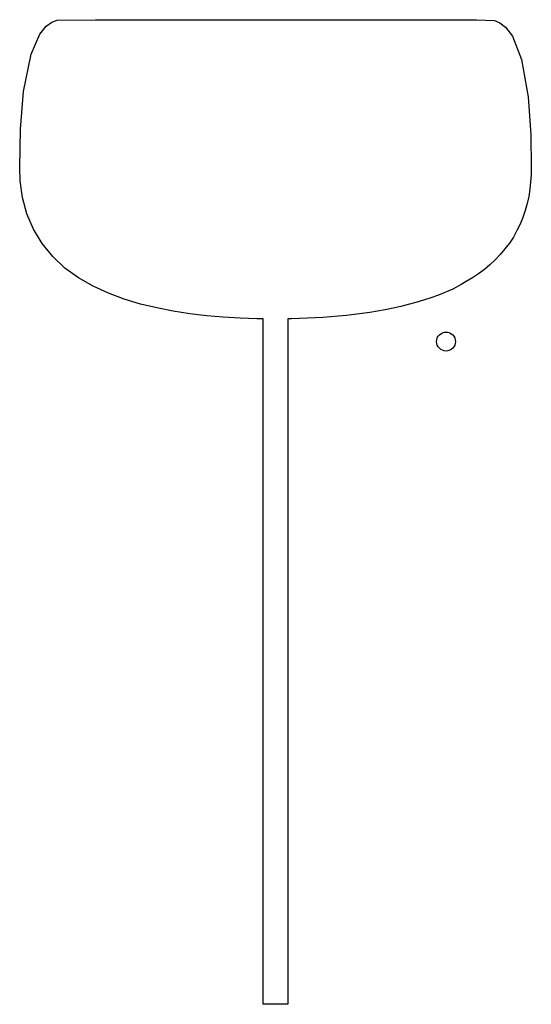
# Model space of a CAD drawing. Header units: millimetres. Extents: x 20.2 to 33.7, y 22 to 48.
import ezdxf

# ---------------------------------------------------------------- set-up
doc = ezdxf.new("R2010")
doc.units = ezdxf.units.MM
doc.layers.add('TopSolder', color=216, linetype='Continuous')
doc.layers.add('ViaHoleLayer', color=16, linetype='Continuous')

msp = doc.modelspace()

# ---------------------------------------------------------------- linework, layer by layer
at = {"layer": 'TopSolder'}
for p, q in [((20.896, 47.797), (21.043, 47.903)), ((21.043, 47.903), (21.187, 47.956)), ((21.187, 47.956), (22.191, 47.971)), ((22.191, 47.971), (32.247, 47.971)), ((32.247, 47.971), (32.725, 47.95)), ((32.725, 47.95), (32.868, 47.891)), ((32.868, 47.891), (33.017, 47.775)), ((20.497, 47.063), (20.725, 47.586)), ((20.725, 47.586), (20.896, 47.797)), ((33.017, 47.775), (33.195, 47.537)), ((33.195, 47.537), (33.434, 46.92)), ((20.299, 46.078), (20.497, 47.063)), ((33.434, 46.92), (33.608, 45.931)), ((20.217, 45.076), (20.299, 46.078)), ((33.608, 45.931), (33.679, 44.928)), ((20.195, 44.071), (20.217, 45.076)), ((33.679, 44.928), (33.695, 44.071)), ((20.209, 43.715), (20.195, 44.071)), ((33.695, 44.071), (33.691, 43.878)), ((20.27, 43.275), (20.209, 43.715)), ((33.678, 43.686), (33.657, 43.495)), ((33.691, 43.878), (33.678, 43.686)), ((33.657, 43.495), (33.626, 43.306)), ((20.384, 42.847), (20.27, 43.275)), ((33.626, 43.306), (33.585, 43.118)), ((33.534, 42.933), (33.472, 42.751)), ((33.585, 43.118), (33.534, 42.933)), ((20.555, 42.438), (20.384, 42.847)), ((33.472, 42.751), (33.399, 42.573)), ((20.784, 42.058), (20.555, 42.438)), ((33.316, 42.4), (33.221, 42.232)), ((33.399, 42.573), (33.316, 42.4)), ((33.221, 42.232), (33.116, 42.071)), ((21.065, 41.715), (20.784, 42.058)), ((33.001, 41.917), (32.877, 41.771)), ((33.116, 42.071), (33.001, 41.917)), ((21.39, 41.413), (21.065, 41.715)), ((32.744, 41.632), (32.603, 41.501)), ((32.877, 41.771), (32.744, 41.632)), ((21.749, 41.153), (21.39, 41.413)), ((32.456, 41.378), (32.302, 41.262)), ((32.603, 41.501), (32.456, 41.378)), ((22.134, 40.932), (21.749, 41.153)), ((32.143, 41.154), (31.979, 41.054)), ((32.302, 41.262), (32.143, 41.154)), ((22.537, 40.746), (22.134, 40.932)), ((31.622, 40.854), (31.249, 40.697)), ((31.845, 40.979), (31.622, 40.854)), ((31.979, 41.054), (31.845, 40.979)), ((22.953, 40.591), (22.537, 40.746)), ((23.378, 40.463), (22.953, 40.591)), ((30.848, 40.562), (30.649, 40.502)), ((31.045, 40.628), (30.848, 40.562)), ((31.249, 40.697), (31.045, 40.628)), ((23.809, 40.358), (23.378, 40.463)), ((24.245, 40.274), (23.809, 40.358)), ((29.842, 40.31), (29.638, 40.273)), ((30.046, 40.351), (29.842, 40.31)), ((30.248, 40.396), (30.046, 40.351)), ((30.449, 40.447), (30.248, 40.396)), ((30.649, 40.502), (30.449, 40.447)), ((24.684, 40.207), (24.245, 40.274)), ((25.124, 40.155), (24.684, 40.207)), ((25.566, 40.117), (25.124, 40.155)), ((26.009, 40.091), (25.566, 40.117)), ((26.453, 40.076), (26.009, 40.091)), ((26.621, 40.074), (26.453, 40.076)), ((26.621, 21.971), (26.621, 40.074)), ((27.366, 40.075), (27.271, 40.074)), ((27.271, 40.074), (27.271, 21.971)), ((27.574, 40.08), (27.366, 40.075)), ((27.781, 40.087), (27.574, 40.08)), ((27.988, 40.096), (27.781, 40.087)), ((28.196, 40.108), (27.988, 40.096)), ((28.403, 40.123), (28.196, 40.108)), ((28.609, 40.14), (28.403, 40.123)), ((28.816, 40.16), (28.609, 40.14)), ((29.022, 40.183), (28.816, 40.16)), ((29.228, 40.21), (29.022, 40.183)), ((29.433, 40.239), (29.228, 40.21)), ((29.638, 40.273), (29.433, 40.239)), ((27.271, 21.971), (26.621, 21.971))]:
    msp.add_line(p, q, dxfattribs=at)
at = {"layer": 'ViaHoleLayer'}
msp.add_circle((31.445, 39.471), 0.25, dxfattribs=at)

doc.saveas('drawing.dxf')
